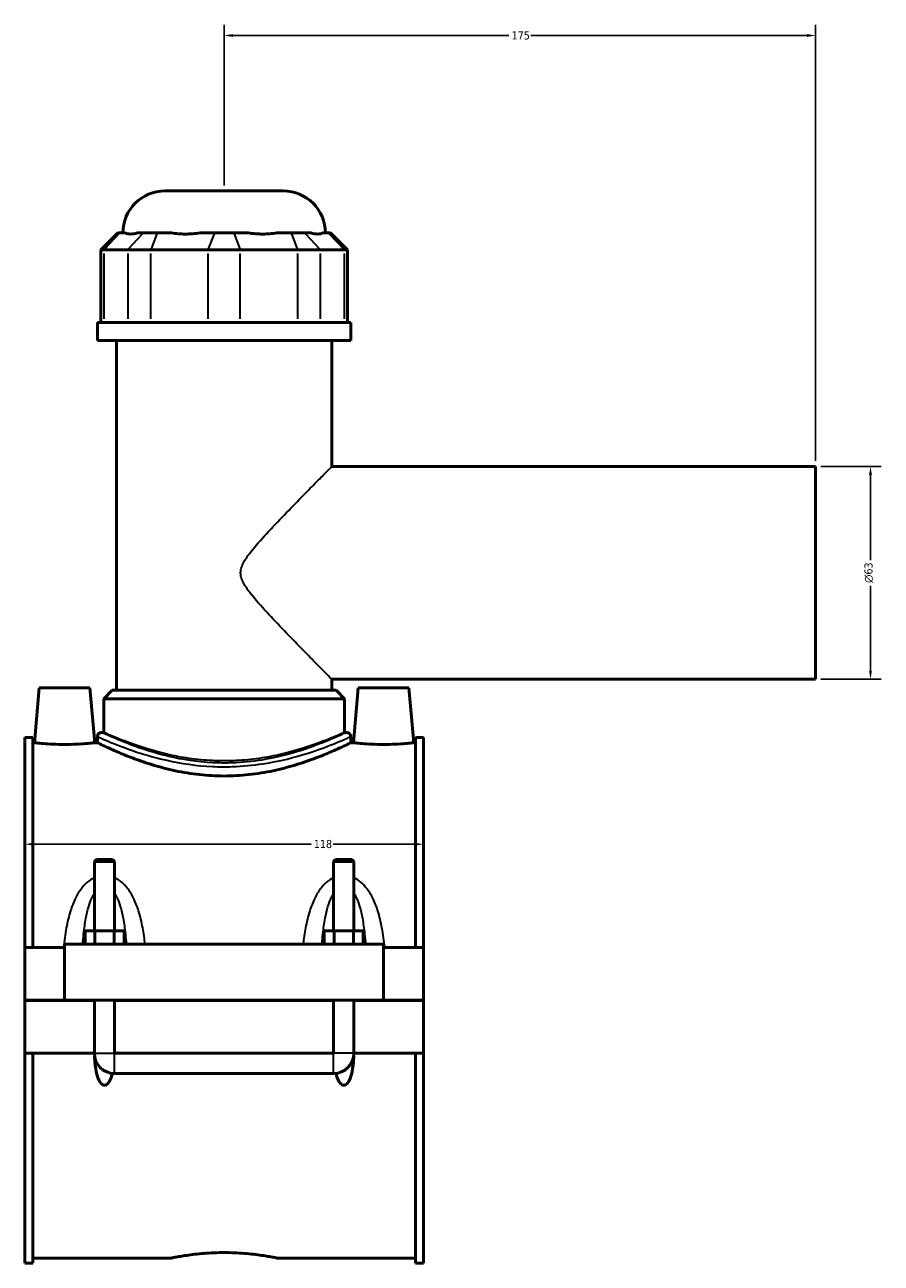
# Model space of a CAD drawing. Header units: millimetres. Extents: x -277 to 997, y -139 to 1170.
# Tile 1 of 7: x -277 to -24, y 269 to 635. Entities that reach past the tile are written whole.
import ezdxf

# ---------------------------------------------------------------- set-up
doc = ezdxf.new("R2010")
doc.units = ezdxf.units.MM
for name, color, linetype, lineweight in [('Dimension (ANSI)', 7, 'Continuous', 25), ('Visible (ANSI)', 7, 'Continuous', 50), ('Visible Narrow (ANSI)', 7, 'Continuous', 35)]:
    doc.layers.add(name, color=color, linetype=linetype, lineweight=lineweight)
doc.styles.add('Note Text (ANSI)', font='tahoma.ttf')
doc.dimstyles.new('Default - mm (ANSI)', dxfattribs={"dimtxt": 2.4, "dimasz": 2.5, "dimexe": 3.175, "dimexo": 1.6002, "dimgap": 0.8, "dimtad": 0, "dimtoh": 1, "dimdec": 0, "dimrnd": 1e-08, "dimzin": 4, "dimdsep": 46, "dimtxsty": 'Note Text (ANSI)', "dimcen": 0.09, "dimdle": 10, "dimclrd": 256, "dimclre": 256, "dimclrt": 5, "dimadec": 1, "dimazin": 1, "dimtfac": 1.27, "dimtofl": 0, "dimtmove": 0, "dimatfit": 3, "dimfxl": 1, "dimtolj": 1, "dimtzin": 4, "dimlwd": -1, "dimlwe": -1, "dimarcsym": 0})

# ---------------------------------------------------------------- blocks, each defined once
blk = doc.blocks.new('*D7')
at = {"layer": 'Defpoints', "color": 0, "transparency": 16777216}
for p in [(-276.95, 393.14), (-158.95, 393.14), (-158.95, 392.65)]:
    blk.add_point(p, dxfattribs=at)
at = {"layer": 'Dimension (ANSI)', "transparency": 16777216}
for p, q in [((-274.45, 392.65), (-192.21, 392.65)), ((-161.45, 392.65), (-185.69, 392.65))]:
    blk.add_line(p, q, dxfattribs=at)
for points in [[(-274.45, 393.07), (-274.45, 392.24), (-276.95, 392.65)], [(-161.45, 393.07), (-161.45, 392.24), (-158.95, 392.65)]]:
    blk.add_solid(points, dxfattribs=at)
at = {"layer": 'Dimension (ANSI)', "color": 5, "transparency": 16777216, "insert": (-191.41, 393.91), "char_height": 2.4, "attachment_point": 1, "style": 'Note Text (ANSI)'}
blk.add_mtext('\\A1;118', dxfattribs=at)
blk = doc.blocks.new('*D8')
at = {"layer": 'Defpoints', "color": 0, "transparency": 16777216}
for p in [(-217.95, 631.94), (-217.95, 585.94), (-42.95, 504.44)]:
    blk.add_point(p, dxfattribs=at)
at = {"layer": 'Dimension (ANSI)', "transparency": 16777216}
for p, q in [((-217.95, 587.54), (-217.95, 635.11)), ((-42.95, 506.04), (-42.95, 635.11)), ((-215.45, 631.94), (-133.68, 631.94)), ((-45.45, 631.94), (-127.21, 631.94))]:
    blk.add_line(p, q, dxfattribs=at)
for points in [[(-215.45, 632.36), (-215.45, 631.52), (-217.95, 631.94)], [(-45.45, 632.36), (-45.45, 631.52), (-42.95, 631.94)]]:
    blk.add_solid(points, dxfattribs=at)
at = {"layer": 'Dimension (ANSI)', "color": 5, "transparency": 16777216, "insert": (-132.88, 633.17), "char_height": 2.4, "attachment_point": 1, "style": 'Note Text (ANSI)'}
blk.add_mtext('\\A1;175', dxfattribs=at)
blk = doc.blocks.new('*D9')
at = {"layer": 'Defpoints', "color": 0, "transparency": 16777216}
for p in [(-42.95, 504.44), (-42.95, 441.44), (-26.68, 441.44)]:
    blk.add_point(p, dxfattribs=at)
at = {"layer": 'Dimension (ANSI)', "transparency": 16777216}
for p, q in [((-41.35, 504.44), (-23.5, 504.44)), ((-26.68, 501.94), (-26.68, 476.74)), ((-26.68, 443.94), (-26.68, 469.14)), ((-41.35, 441.44), (-23.5, 441.44))]:
    blk.add_line(p, q, dxfattribs=at)
for points in [[(-27.09, 501.94), (-26.26, 501.94), (-26.68, 504.44)], [(-27.09, 443.94), (-26.26, 443.94), (-26.68, 441.44)]]:
    blk.add_solid(points, dxfattribs=at)
at = {"layer": 'Dimension (ANSI)', "color": 5, "transparency": 16777216, "insert": (-28.48, 469.94), "char_height": 2.4, "attachment_point": 1, "rotation": 90, "style": 'Note Text (ANSI)'}
blk.add_mtext('\\A1;{\\fAIGDT|b0|i0;\\H2.4000;\\ln}\\fTahoma|b0|i0;\\H2.4000;63', dxfattribs=at)

msp = doc.modelspace()

# ---------------------------------------------------------------- linework, layer by layer
at = {"layer": 'Visible (ANSI)'}
for p, q in [((-235.45, 585.94), (-200.45, 585.94)), ((-249.42, 573.55), (-254.42, 568.55)), ((-249.42, 573.55), (-248.85, 573.55)), ((-247.1, 573.55), (-248.85, 573.55)), ((-241.83, 573.55), (-243.58, 573.55)), ((-241.83, 573.55), (-237.77, 573.55)), ((-233.54, 573.55), (-237.77, 573.55)), ((-220.82, 573.55), (-225.04, 573.55)), ((-220.82, 573.55), (-215.08, 573.55)), ((-210.85, 573.55), (-215.08, 573.55)), ((-198.13, 573.55), (-202.35, 573.55)), ((-198.13, 573.55), (-194.07, 573.55)), ((-192.32, 573.55), (-194.07, 573.55)), ((-187.05, 573.55), (-188.8, 573.55)), ((-187.05, 573.55), (-186.48, 573.55)), ((-186.48, 573.55), (-181.48, 568.55)), ((-253.47, 568.55), (-254.42, 568.55)), ((-254.42, 568.55), (-254.42, 547)), ((-253.47, 568.55), (-246.45, 568.55)), ((-239.68, 568.55), (-246.45, 568.55)), ((-239.68, 568.55), (-222.73, 568.55)), ((-213.16, 568.55), (-222.73, 568.55)), ((-213.16, 568.55), (-196.21, 568.55)), ((-189.45, 568.55), (-196.21, 568.55)), ((-189.45, 568.55), (-182.43, 568.55)), ((-181.48, 568.55), (-182.43, 568.55)), ((-181.48, 568.55), (-181.48, 547)), ((-180.45, 547), (-255.45, 547)), ((-255.45, 541.69), (-255.45, 547)), ((-180.45, 541.69), (-180.45, 547)), ((-180.45, 541.69), (-255.45, 541.69)), ((-249.82, 438.19), (-249.82, 541.69)), ((-186.07, 504.44), (-186.07, 541.69)), ((-186.07, 504.44), (-42.95, 504.44)), ((-42.95, 441.44), (-42.95, 504.44)), ((-186.07, 438.19), (-186.07, 441.44)), ((-186.07, 441.44), (-42.95, 441.44)), ((-272.65, 438.94), (-274.07, 422.69)), ((-272.65, 438.94), (-257.65, 438.94)), ((-257.65, 438.94), (-256.23, 422.69)), ((-251.07, 438.19), (-253.57, 435.69)), ((-251.07, 438.19), (-184.82, 438.19)), ((-184.82, 438.19), (-182.32, 435.69)), ((-178.25, 438.94), (-179.67, 422.69)), ((-163.25, 438.94), (-178.25, 438.94)), ((-163.25, 438.94), (-161.83, 422.69)), ((-182.32, 435.69), (-253.57, 435.69)), ((-253.57, 425.74), (-253.57, 435.69)), ((-182.32, 425.74), (-182.32, 435.69)), ((-253.57, 425.74), (-254.2, 425.74)), ((-181.7, 425.74), (-182.32, 425.74)), ((-276.95, 362.06), (-276.95, 424.21)), ((-274.59, 424.21), (-276.95, 424.21)), ((-274.59, 424.21), (-274.59, 362.06)), ((-274.59, 422.69), (-274.07, 422.69)), ((-256.23, 422.69), (-255.45, 422.69)), ((-255.45, 424.49), (-255.45, 422.69)), ((-180.45, 424.49), (-180.45, 422.69)), ((-180.45, 422.69), (-179.67, 422.69)), ((-161.83, 422.69), (-161.31, 422.69)), ((-161.31, 424.21), (-161.31, 362.06)), ((-158.95, 424.21), (-161.31, 424.21)), ((-158.95, 362.06), (-158.95, 424.21)), ((-255.75, 388.16), (-256.35, 387.56)), ((-256.35, 387.56), (-250.35, 387.56)), ((-256.35, 387.56), (-256.35, 367.06)), ((-250.95, 388.16), (-255.75, 388.16)), ((-250.95, 388.16), (-250.35, 387.56)), ((-250.35, 387.56), (-250.35, 367.06)), ((-184.95, 388.16), (-185.55, 387.56)), ((-185.55, 387.56), (-179.55, 387.56)), ((-185.55, 367.06), (-185.55, 387.56)), ((-180.15, 388.16), (-184.95, 388.16)), ((-180.15, 388.16), (-179.55, 387.56)), ((-179.55, 367.06), (-179.55, 387.56)), ((-259.12, 363.06), (-259.12, 367.06)), ((-256.23, 367.06), (-259.12, 367.06)), ((-256.23, 363.06), (-256.23, 367.06)), ((-250.46, 367.06), (-256.23, 367.06)), ((-250.46, 363.06), (-250.46, 367.06)), ((-247.57, 367.06), (-250.46, 367.06)), ((-247.57, 363.06), (-247.57, 367.06)), ((-188.32, 363.06), (-188.32, 367.06)), ((-185.43, 367.06), (-188.32, 367.06)), ((-185.43, 363.06), (-185.43, 367.06)), ((-179.66, 367.06), (-185.43, 367.06)), ((-179.66, 363.06), (-179.66, 367.06)), ((-176.77, 367.06), (-179.66, 367.06)), ((-176.77, 363.06), (-176.77, 367.06)), ((-265.15, 363.06), (-265.15, 346.49)), ((-265.15, 363.06), (-170.75, 363.06)), ((-170.75, 346.49), (-170.75, 363.06)), ((-276.95, 362.06), (-265.15, 362.06)), ((-276.95, 346.49), (-276.95, 362.06)), ((-170.75, 362.06), (-158.95, 362.06)), ((-158.95, 362.06), (-158.95, 346.49)), ((-276.95, 346.49), (-265.15, 346.49)), ((-276.95, 330.81), (-276.95, 346.39)), ((-256.35, 346.39), (-276.95, 346.39)), ((-265.15, 346.49), (-170.75, 346.49)), ((-256.35, 346.49), (-256.35, 346.39)), ((-256.35, 330.81), (-256.35, 346.39)), ((-250.35, 346.49), (-250.35, 346.39)), ((-250.35, 346.39), (-250.35, 330.81)), ((-185.55, 346.39), (-250.35, 346.39)), ((-185.55, 346.39), (-185.55, 346.49)), ((-185.55, 330.81), (-185.55, 346.39)), ((-179.55, 346.39), (-179.55, 346.49)), ((-179.55, 346.39), (-179.55, 330.81)), ((-158.95, 346.39), (-179.55, 346.39)), ((-170.75, 346.49), (-158.95, 346.49)), ((-158.95, 346.39), (-158.95, 330.81)), ((-276.95, 268.66), (-276.95, 330.81)), ((-276.95, 330.81), (-256.35, 330.81)), ((-274.59, 330.81), (-274.59, 268.66)), ((-250.35, 330.81), (-185.55, 330.81)), ((-179.55, 330.81), (-158.95, 330.81)), ((-161.31, 330.81), (-161.31, 268.66)), ((-158.95, 268.66), (-158.95, 330.81)), ((-250.35, 324.81), (-185.55, 324.81)), ((-274.59, 268.66), (-276.95, 268.66)), ((-274.59, 270.19), (-233.63, 270.19)), ((-202.27, 270.19), (-161.31, 270.19)), ((-158.95, 268.66), (-161.31, 268.66))]:
    msp.add_line(p, q, dxfattribs=at)
for centre, radius, start, end in [((-235.45, 573.44), 12.5, 90, 179.4958), ((-200.45, 573.44), 12.5, 0.5042, 90), ((-254.2, 424.49), 1.25, 90, 180), ((-181.7, 424.49), 1.25, 0, 90), ((-250.35, 330.81), 6, 180, 270), ((-185.55, 330.81), 6, 270, 0)]:
    msp.add_arc(centre, radius, start, end, dxfattribs=at)
for points, knots in [([(-247.1, 573.55), (-246.73, 573.31), (-246.22, 573.2), (-245.66, 573.2), (-245.1, 573.2), (-244.39, 573.31), (-243.58, 573.55)], [-0.4379883, -0.4379883, -0.4379883, -0.4379883, 0, 0, 0, 0.4379883, 0.4379883, 0.4379883, 0.4379883]), ([(-233.54, 573.55), (-232.2, 573.31), (-230.78, 573.2), (-229.43, 573.2), (-228.08, 573.2), (-226.57, 573.31), (-225.04, 573.55)], [-0.4379883, -0.4379883, -0.4379883, -0.4379883, 0, 0, 0, 0.4379883, 0.4379883, 0.4379883, 0.4379883]), ([(-210.85, 573.55), (-209.33, 573.31), (-207.82, 573.2), (-206.47, 573.2), (-205.12, 573.2), (-203.69, 573.31), (-202.35, 573.55)], [-0.4379883, -0.4379883, -0.4379883, -0.4379883, 0, 0, 0, 0.4379883, 0.4379883, 0.4379883, 0.4379883]), ([(-192.32, 573.55), (-191.5, 573.31), (-190.79, 573.2), (-190.23, 573.2), (-189.67, 573.2), (-189.17, 573.31), (-188.8, 573.55)], [-0.4379883, -0.4379883, -0.4379883, -0.4379883, 0, 0, 0, 0.4379883, 0.4379883, 0.4379883, 0.4379883]), ([(-256.23, 422.69), (-256.23, 422.69), (-256.45, 422.66), (-257.36, 422.56), (-258.04, 422.49), (-259.62, 422.36), (-260.62, 422.29), (-262.82, 422.19), (-264.02, 422.16), (-266.27, 422.16), (-267.47, 422.19), (-269.67, 422.29), (-270.67, 422.36), (-272.26, 422.49), (-272.94, 422.56), (-273.85, 422.66), (-274.07, 422.69), (-274.07, 422.69)], [1.349107, 1.349107, 1.349107, 1.349107, 1.686182, 1.686182, 2.023257, 2.023257, 2.360736, 2.360736, 2.698215, 2.698215, 3.035694, 3.035694, 3.373173, 3.373173, 3.710248, 3.710248, 4.047322, 4.047322, 4.047322, 4.047322]), ([(-180.45, 422.69), (-180.45, 422.69), (-180.68, 422.57), (-181.65, 422.1), (-182.39, 421.75), (-184.31, 420.86), (-185.51, 420.32), (-188.24, 419.16), (-189.79, 418.54), (-193.07, 417.32), (-194.93, 416.68), (-198.98, 415.46), (-201.18, 414.88), (-205.78, 413.9), (-208.19, 413.5), (-213.07, 412.97), (-215.54, 412.83), (-220.35, 412.83), (-222.82, 412.97), (-227.7, 413.5), (-230.11, 413.9), (-234.71, 414.88), (-236.91, 415.46), (-240.96, 416.68), (-242.82, 417.32), (-246.1, 418.54), (-247.65, 419.16), (-250.39, 420.32), (-251.58, 420.86), (-253.51, 421.75), (-254.24, 422.1), (-255.21, 422.57), (-255.45, 422.69), (-255.45, 422.69)], [5.761547, 5.761547, 5.761547, 5.761547, 6.480829, 6.480829, 7.200111, 7.200111, 7.919393, 7.919393, 8.638675, 8.638675, 9.35978, 9.35978, 10.080885, 10.080885, 10.80199, 10.80199, 11.523094, 11.523094, 12.244199, 12.244199, 12.965304, 12.965304, 13.686409, 13.686409, 14.407514, 14.407514, 15.126796, 15.126796, 15.846078, 15.846078, 16.56536, 16.56536, 17.284642, 17.284642, 17.284642, 17.284642]), ([(-161.83, 422.69), (-161.83, 422.69), (-162.05, 422.66), (-162.96, 422.56), (-163.64, 422.49), (-165.22, 422.36), (-166.22, 422.29), (-168.42, 422.19), (-169.62, 422.16), (-170.75, 422.16), (-171.87, 422.16), (-173.07, 422.19), (-175.27, 422.29), (-176.27, 422.36), (-177.86, 422.49), (-178.54, 422.56), (-179.45, 422.66), (-179.67, 422.69), (-179.67, 422.69)], [4.047322, 4.047322, 4.047322, 4.047322, 4.384397, 4.384397, 4.721472, 4.721472, 5.058951, 5.058951, 5.39643, 5.39643, 5.39643, 5.733909, 5.733909, 6.071388, 6.071388, 6.408462, 6.408462, 6.745537, 6.745537, 6.745537, 6.745537]), ([(-251, 324.85), (-251.1, 324.43), (-251.22, 323.99), (-251.59, 322.97), (-251.86, 322.39), (-252.39, 321.79), (-252.55, 321.63), (-252.83, 321.46), (-252.93, 321.42), (-253.14, 321.36), (-253.24, 321.34), (-253.45, 321.34), (-253.56, 321.36), (-253.76, 321.42), (-253.86, 321.46), (-254.14, 321.63), (-254.31, 321.79), (-254.83, 322.39), (-255.1, 322.97), (-255.54, 324.17), (-255.69, 324.8), (-256.04, 326.56), (-256.17, 327.79), (-256.27, 329.4), (-256.29, 329.73), (-256.3, 330.07)], [1.54023, 1.54023, 1.54023, 1.54023, 1.669978, 1.669978, 1.855537, 1.855537, 1.919011, 1.919011, 1.950748, 1.950748, 1.982484, 1.982484, 2.014221, 2.014221, 2.045958, 2.045958, 2.109431, 2.109431, 2.29499, 2.29499, 2.480549, 2.480549, 2.851654, 2.851654, 2.946843, 2.946843, 2.946843, 2.946843]), ([(-179.59, 330.07), (-179.61, 329.73), (-179.62, 329.4), (-179.72, 327.79), (-179.85, 326.56), (-180.2, 324.8), (-180.36, 324.17), (-180.79, 322.97), (-181.06, 322.39), (-181.59, 321.79), (-181.75, 321.63), (-182.03, 321.46), (-182.13, 321.42), (-182.34, 321.36), (-182.44, 321.34), (-182.65, 321.34), (-182.76, 321.36), (-182.96, 321.42), (-183.06, 321.46), (-183.34, 321.63), (-183.51, 321.79), (-184.03, 322.39), (-184.3, 322.97), (-184.67, 323.99), (-184.79, 324.43), (-184.89, 324.85)], [1.018126, 1.018126, 1.018126, 1.018126, 1.113315, 1.113315, 1.484419, 1.484419, 1.669978, 1.669978, 1.855537, 1.855537, 1.919011, 1.919011, 1.950748, 1.950748, 1.982484, 1.982484, 2.014221, 2.014221, 2.045958, 2.045958, 2.109431, 2.109431, 2.29499, 2.29499, 2.424739, 2.424739, 2.424739, 2.424739]), ([(-233.63, 270.19), (-233.63, 270.19), (-233.53, 270.21), (-233.13, 270.29), (-232.83, 270.35), (-232.03, 270.5), (-231.53, 270.6), (-230.38, 270.79), (-229.73, 270.9), (-228.34, 271.1), (-227.56, 271.21), (-225.85, 271.41), (-224.92, 271.5), (-222.99, 271.66), (-221.98, 271.72), (-219.95, 271.8), (-218.93, 271.82), (-216.96, 271.82), (-215.94, 271.8), (-213.91, 271.72), (-212.9, 271.66), (-210.97, 271.5), (-210.05, 271.41), (-208.34, 271.21), (-207.55, 271.1), (-206.17, 270.9), (-205.51, 270.79), (-204.36, 270.6), (-203.86, 270.5), (-203.06, 270.35), (-202.76, 270.29), (-202.36, 270.21), (-202.27, 270.19), (-202.27, 270.19)], [2.369868, 2.369868, 2.369868, 2.369868, 2.666092, 2.666092, 2.962316, 2.962316, 3.25854, 3.25854, 3.554764, 3.554764, 3.851007, 3.851007, 4.14725, 4.14725, 4.443492, 4.443492, 4.739735, 4.739735, 5.035978, 5.035978, 5.332221, 5.332221, 5.628463, 5.628463, 5.924706, 5.924706, 6.22093, 6.22093, 6.517154, 6.517154, 6.813379, 6.813379, 7.109603, 7.109603, 7.109603, 7.109603])]:
    msp.add_open_spline(points, degree=3, knots=knots, dxfattribs=at)
at = {"layer": 'Visible Narrow (ANSI)'}
for p, q in [((-249.08, 573.3), (-253.23, 568.8)), ((-246.21, 568.8), (-242.06, 573.3)), ((-237.86, 573.3), (-239.58, 568.8)), ((-220.91, 573.3), (-222.64, 568.8)), ((-214.98, 573.3), (-213.26, 568.8)), ((-198.03, 573.3), (-196.31, 568.8)), ((-193.84, 573.3), (-189.68, 568.8)), ((-186.82, 573.3), (-182.66, 568.8)), ((-253.47, 548.08), (-253.47, 567.47)), ((-246.45, 567.47), (-246.45, 548.08)), ((-239.68, 548.08), (-239.68, 567.47)), ((-222.73, 567.47), (-222.73, 548.08)), ((-213.16, 548.08), (-213.16, 567.47)), ((-196.21, 567.47), (-196.21, 548.08)), ((-189.45, 548.08), (-189.45, 567.47)), ((-182.43, 567.47), (-182.43, 548.08)), ((-256.31, 330.81), (-250.38, 330.81)), ((-250.35, 324.85), (-250.35, 330.78)), ((-185.55, 324.85), (-185.55, 330.78)), ((-179.58, 330.81), (-185.51, 330.81))]:
    msp.add_line(p, q, dxfattribs=at)
for points, knots in [([(-186.07, 441.44), (-186.07, 441.44), (-186.3, 441.67), (-187.18, 442.56), (-187.83, 443.22), (-189.49, 444.9), (-190.49, 445.92), (-192.7, 448.17), (-193.91, 449.41), (-196.7, 452.25), (-198.38, 453.98), (-201.85, 457.59), (-203.63, 459.45), (-207.05, 463.17), (-208.68, 464.98), (-210.83, 467.72), (-211.48, 468.62), (-212.31, 470.08), (-212.55, 470.58), (-212.94, 471.67), (-213.07, 472.26), (-213.07, 473.62), (-212.94, 474.21), (-212.55, 475.3), (-212.31, 475.8), (-211.48, 477.26), (-210.83, 478.16), (-208.68, 480.9), (-207.05, 482.71), (-203.63, 486.43), (-201.85, 488.29), (-198.38, 491.9), (-196.7, 493.63), (-193.91, 496.47), (-192.7, 497.71), (-190.49, 499.96), (-189.49, 500.98), (-187.83, 502.66), (-187.18, 503.32), (-186.3, 504.21), (-186.07, 504.44), (-186.07, 504.44)], [5.870394, 5.870394, 5.870394, 5.870394, 6.520286, 6.520286, 7.170177, 7.170177, 7.820068, 7.820068, 8.469959, 8.469959, 9.287667, 9.287667, 10.105374, 10.105374, 10.923081, 10.923081, 11.331935, 11.331935, 11.536362, 11.536362, 11.740789, 11.740789, 11.945216, 11.945216, 12.149643, 12.149643, 12.558496, 12.558496, 13.376204, 13.376204, 14.193911, 14.193911, 15.011619, 15.011619, 15.66151, 15.66151, 16.311401, 16.311401, 16.961292, 16.961292, 17.611183, 17.611183, 17.611183, 17.611183]), ([(-181.7, 425.74), (-181.7, 425.74), (-181.82, 425.68), (-182.71, 425.27), (-184.15, 424.59), (-188.26, 422.85), (-190.86, 421.81), (-197.63, 419.55), (-202.03, 418.34), (-209.68, 417.11), (-212.65, 416.81), (-217.54, 416.64), (-219.43, 416.66), (-225.87, 416.98), (-230.33, 417.67), (-236.94, 419.23), (-239.36, 419.93), (-245.17, 421.84), (-248.17, 423.06), (-252.47, 424.92), (-253.78, 425.54), (-254.17, 425.73), (-254.2, 425.74), (-254.2, 425.74)], [17.256075, 17.256075, 17.256075, 17.256075, 17.775772, 17.775772, 19.100151, 19.100151, 20.354901, 20.354901, 21.88022, 21.88022, 22.780004, 22.780004, 23.342615, 23.342615, 24.715063, 24.715063, 25.602708, 25.602708, 27.068725, 27.068725, 28.513815, 28.513815, 28.760146, 28.760146, 28.760146, 28.760146]), ([(-182.32, 425.74), (-182.32, 425.74), (-182.54, 425.64), (-183.46, 425.23), (-184.16, 424.93), (-185.99, 424.16), (-187.12, 423.69), (-189.72, 422.69), (-191.19, 422.16), (-194.32, 421.11), (-196.09, 420.56), (-199.95, 419.51), (-202.04, 419.02), (-206.41, 418.19), (-208.7, 417.85), (-213.33, 417.4), (-215.67, 417.29), (-220.22, 417.29), (-222.56, 417.4), (-227.19, 417.85), (-229.48, 418.19), (-233.86, 419.02), (-235.95, 419.51), (-239.8, 420.56), (-241.57, 421.11), (-244.7, 422.16), (-246.17, 422.69), (-248.78, 423.69), (-249.91, 424.16), (-251.74, 424.93), (-252.43, 425.23), (-253.35, 425.64), (-253.57, 425.74), (-253.57, 425.74)], [5.453895, 5.453895, 5.453895, 5.453895, 6.135058, 6.135058, 6.81622, 6.81622, 7.497383, 7.497383, 8.178546, 8.178546, 8.860857, 8.860857, 9.543168, 9.543168, 10.225479, 10.225479, 10.90779, 10.90779, 11.590102, 11.590102, 12.272413, 12.272413, 12.954724, 12.954724, 13.637035, 13.637035, 14.318198, 14.318198, 14.999361, 14.999361, 15.680523, 15.680523, 16.361686, 16.361686, 16.361686, 16.361686]), ([(-255.45, 424.49), (-255.45, 424.49), (-255.42, 424.48), (-255.02, 424.3), (-253.66, 423.68), (-249.21, 421.85), (-246.11, 420.65), (-240.1, 418.77), (-237.59, 418.08), (-230.75, 416.55), (-226.15, 415.86), (-219.48, 415.55), (-217.52, 415.54), (-212.47, 415.7), (-209.39, 416), (-201.48, 417.21), (-196.93, 418.4), (-189.92, 420.62), (-187.24, 421.64), (-182.98, 423.36), (-181.49, 424.02), (-180.58, 424.43), (-180.45, 424.49), (-180.45, 424.49)], [-28.760146, -28.760146, -28.760146, -28.760146, -28.513815, -28.513815, -27.068725, -27.068725, -25.602708, -25.602708, -24.715063, -24.715063, -23.342615, -23.342615, -22.780004, -22.780004, -21.88022, -21.88022, -20.354901, -20.354901, -19.100151, -19.100151, -17.775772, -17.775772, -17.256075, -17.256075, -17.256075, -17.256075]), ([(-256.35, 382.69), (-257.15, 382.33), (-257.88, 381.85), (-259.1, 380.79), (-259.62, 380.24), (-260.8, 378.75), (-261.4, 377.75), (-262.52, 375.5), (-263.01, 374.23), (-263.94, 371.29), (-264.33, 369.6), (-265.01, 365.97), (-265.27, 364.03), (-265.47, 362.06)], [-2.813102, -2.813102, -2.813102, -2.813102, -2.548194, -2.548194, -2.320708, -2.320708, -1.970595, -1.970595, -1.567436, -1.567436, -1.062138, -1.062138, -0.50667, -0.50667, -0.50667, -0.50667]), ([(-241.33, 363.06), (-241.52, 364.69), (-241.74, 366.29), (-242.36, 369.6), (-242.76, 371.29), (-243.69, 374.23), (-244.18, 375.5), (-245.29, 377.75), (-245.9, 378.75), (-247.08, 380.24), (-247.59, 380.79), (-248.81, 381.85), (-249.55, 382.33), (-250.35, 382.69)], [-5.645643, -5.645643, -5.645643, -5.645643, -5.184742, -5.184742, -4.679444, -4.679444, -4.276286, -4.276286, -3.926172, -3.926172, -3.698686, -3.698686, -3.433778, -3.433778, -3.433778, -3.433778]), ([(-185.55, 382.69), (-186.35, 382.33), (-187.08, 381.85), (-188.3, 380.79), (-188.82, 380.24), (-190, 378.75), (-190.6, 377.75), (-191.72, 375.5), (-192.21, 374.23), (-193.14, 371.29), (-193.53, 369.6), (-194.15, 366.29), (-194.38, 364.69), (-194.56, 363.06)], [-2.813102, -2.813102, -2.813102, -2.813102, -2.548194, -2.548194, -2.320708, -2.320708, -1.970595, -1.970595, -1.567436, -1.567436, -1.062138, -1.062138, -0.601237, -0.601237, -0.601237, -0.601237]), ([(-170.42, 362.06), (-170.62, 364.03), (-170.88, 365.97), (-171.56, 369.6), (-171.96, 371.29), (-172.89, 374.23), (-173.38, 375.5), (-174.49, 377.75), (-175.1, 378.75), (-176.28, 380.24), (-176.79, 380.79), (-178.01, 381.85), (-178.75, 382.33), (-179.55, 382.69)], [-5.74021, -5.74021, -5.74021, -5.74021, -5.184742, -5.184742, -4.679444, -4.679444, -4.276285, -4.276285, -3.926172, -3.926172, -3.698686, -3.698686, -3.433778, -3.433778, -3.433778, -3.433778]), ([(-259.8, 363.06), (-259.72, 364.09), (-259.63, 365.11), (-259.34, 367.7), (-259.12, 369.25), (-258.62, 371.96), (-258.35, 373.12), (-257.74, 375.18), (-257.41, 376.1), (-256.81, 377.37), (-256.59, 377.78), (-256.35, 378.17)], [0.742388, 0.742388, 0.742388, 0.742388, 1.062138, 1.062138, 1.567436, 1.567436, 1.970595, 1.970595, 2.320708, 2.320708, 2.50608, 2.50608, 2.50608, 2.50608]), ([(-250.35, 378.17), (-250.1, 377.78), (-249.88, 377.37), (-249.28, 376.1), (-248.96, 375.18), (-248.34, 373.12), (-248.08, 371.96), (-247.57, 369.25), (-247.35, 367.7), (-247.07, 365.11), (-246.97, 364.09), (-246.89, 363.06)], [3.7408, 3.7408, 3.7408, 3.7408, 3.926172, 3.926172, 4.276286, 4.276286, 4.679444, 4.679444, 5.184742, 5.184742, 5.504492, 5.504492, 5.504492, 5.504492]), ([(-189, 363.06), (-188.92, 364.09), (-188.83, 365.11), (-188.54, 367.7), (-188.32, 369.25), (-187.82, 371.96), (-187.55, 373.12), (-186.94, 375.18), (-186.61, 376.1), (-186.01, 377.37), (-185.79, 377.78), (-185.55, 378.17)], [0.742388, 0.742388, 0.742388, 0.742388, 1.062138, 1.062138, 1.567436, 1.567436, 1.970595, 1.970595, 2.320708, 2.320708, 2.50608, 2.50608, 2.50608, 2.50608]), ([(-179.55, 378.17), (-179.3, 377.78), (-179.08, 377.37), (-178.48, 376.1), (-178.16, 375.18), (-177.54, 373.12), (-177.28, 371.96), (-176.77, 369.25), (-176.55, 367.7), (-176.27, 365.11), (-176.17, 364.09), (-176.09, 363.06)], [3.7408, 3.7408, 3.7408, 3.7408, 3.926172, 3.926172, 4.276285, 4.276285, 4.679444, 4.679444, 5.184742, 5.184742, 5.504492, 5.504492, 5.504492, 5.504492])]:
    msp.add_open_spline(points, degree=3, knots=knots, dxfattribs=at)

# ---------------------------------------------------------------- dimensions: what is measured, and where the dimension line sits
at = {"layer": 'Dimension (ANSI)'}
for base, p1, p2, override, picture, middle in [((-217.95, 631.94), (-42.95, 504.44), (-217.95, 585.94), {"dimgap": 0.8, "dimtoh": 0, "dimdec": 0, "dimtol": 0, "dimlim": 0, "dimtp": 0, "dimtm": 0, "dimtdec": 2, "dimatfit": 1}, '*D8', (-130.45, 631.94)), ((-158.95, 392.65), (-276.95, 393.14), (-158.95, 393.14), {"dimgap": 0.8, "dimtoh": 0, "dimdec": 0, "dimse1": 1, "dimse2": 1, "dimtol": 0, "dimlim": 0, "dimtp": 0, "dimtm": 0, "dimtdec": 2, "dimatfit": 1}, '*D7', (-188.95, 392.65))]:
    dim = msp.add_linear_dim(base=base, p1=p1, p2=p2, angle=180, dimstyle='Default - mm (ANSI)', override=override, dxfattribs=at)
    dim.commit()
    dim.dimension.update_dxf_attribs({"geometry": picture, "text_midpoint": middle, "dimtype": 160})
dim = msp.add_linear_dim(base=(-26.68, 441.44), p1=(-42.95, 504.44), p2=(-42.95, 441.44), angle=90, text='{\\fAIGDT|b0|i0;\\H2.4000;\\ln}\\fTahoma|b0|i0;\\H2.4000;<>', dimstyle='Default - mm (ANSI)', override={"dimgap": 0.8, "dimtoh": 0, "dimdec": 0, "dimtol": 0, "dimlim": 0, "dimtp": 0, "dimtm": 0, "dimtdec": 2, "dimatfit": 1}, dxfattribs=at)
dim.commit()
dim.dimension.update_dxf_attribs({"geometry": '*D9', "text_midpoint": (-26.68, 472.94), "dimtype": 160})

doc.saveas('drawing.dxf')
